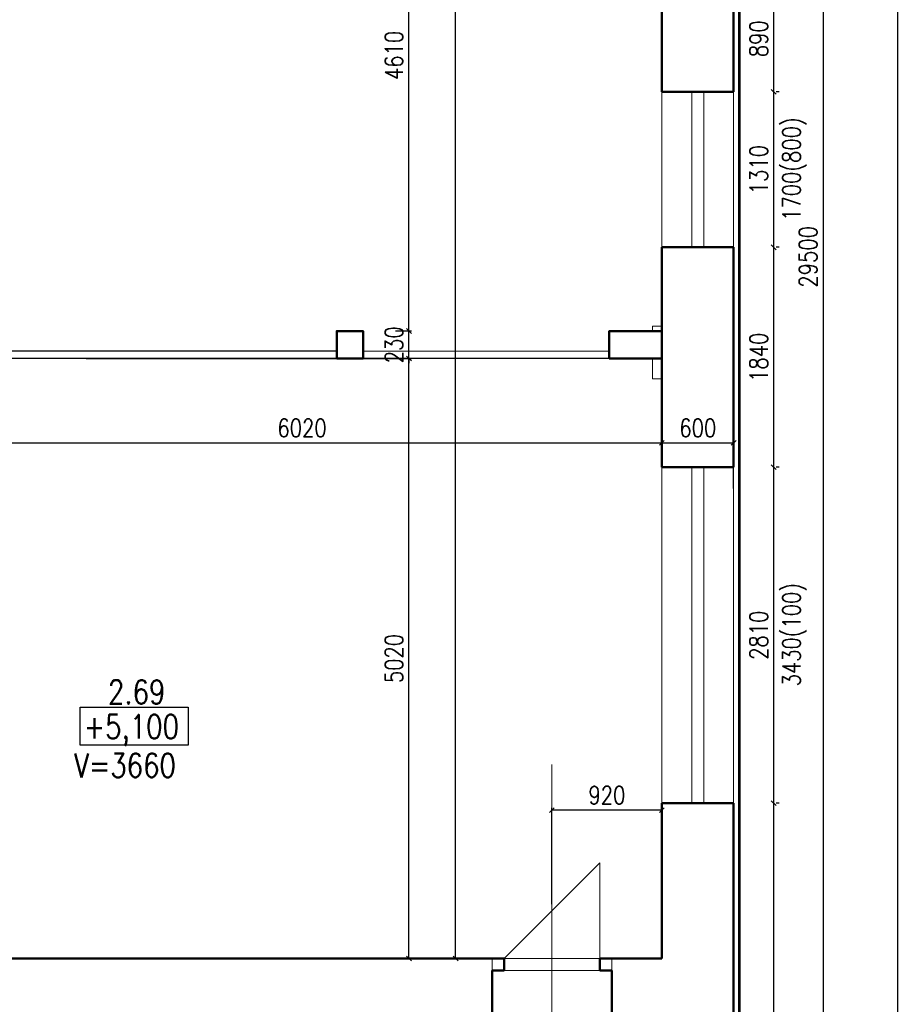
# Model space of a CAD drawing. Header units: millimetres. Extents: x -238874 to 551972, y -298952 to 658415.
# Tile 244 of 256: x 77126 to 84492, y 176058 to 184295. Entities that reach past the tile are written whole.
import ezdxf

# ---------------------------------------------------------------- set-up
doc = ezdxf.new("R2010")
doc.units = ezdxf.units.MM
doc.header["$LTSCALE"] = 20
for name, color, linetype in [('ALP', 141, 'Continuous'), ('CZ', 255, 'Continuous'), ('KOTY', 8, 'Continuous')]:
    doc.layers.add(name, color=color, linetype=linetype)
doc.layers.add('CKNETISK', color=116, linetype='Continuous', lineweight=18, plot=False)
doc.layers.add('NOSNÉ', color=8, linetype='Continuous', lineweight=50)
doc.layers.add('PRUCHODY', color=7, linetype='Continuous', lineweight=18)
doc.styles.add('SIMPLEX', font='SIMPLEX.shx', dxfattribs={"width": 0.8, "bigfont": 'CAD13.shx'})
doc.styles.get("Standard").update_dxf_attribs({"font": 'simplex.shx', "width": 0.8})
doc.dimstyles.new('CKA', dxfattribs={"dimtxt": 200, "dimasz": 40, "dimexe": 20, "dimexo": 0.2, "dimgap": 50, "dimtad": 1, "dimdec": 0, "dimrnd": 1, "dimzin": 0, "dimdsep": 46, "dimtxsty": 'Standard', "dimblk1": 'OBLIQUE', "dimblk2": 'OBLIQUE', "dimsah": 1, "dimcen": 0.09, "dimclrd": 253, "dimclre": 253, "dimclrt": 253, "dimadec": 0, "dimazin": 0, "dimtfac": 1, "dimtdec": 0, "dimtix": 1, "dimtmove": 2, "dimatfit": 3, "dimfxl": 1, "dimtolj": 1, "dimtzin": 0, "dimarcsym": 0})

# ---------------------------------------------------------------- blocks, each defined once
blk = doc.blocks.new('_OBLIQUE')
at = {"color": 0, "linetype": 'ByBlock'}
blk.add_line((-0.5, -0.5), (0.5, 0.5), dxfattribs=at)
blk = doc.blocks.new('*D1675')
at = {"layer": 'DEFPOINTS', "color": 0, "transparency": 16777216}
for p in [(83098, 216890.9), (84471.9, 216890.9), (83098, 167560.9)]:
    blk.add_point(p, dxfattribs=at)
at = {"layer": 'KOTY', "lineweight": -2, "transparency": 16777216}
for p, q in [((83478.7, 216890.9), (84491.9, 216890.9)), ((84471.9, 167560.9), (84471.9, 216890.9))]:
    blk.add_line(p, q, dxfattribs=at)
at = {"layer": 'KOTY', "lineweight": -2, "transparency": 16777216, "xscale": 40, "yscale": 40, "zscale": 40}
for p, rotation in [((84471.9, 216890.9), 90), ((84471.9, 167560.9), 270)]:
    blk.add_blockref('_OBLIQUE', p, dxfattribs=dict(at, rotation=rotation))
at = {"layer": 'KOTY', "transparency": 16777216, "insert": (84346.9, 192225.9), "char_height": 150, "attachment_point": 5, "rotation": 90, "style": 'SIMPLEX'}
blk.add_mtext('\\A1;49330', dxfattribs=at)
blk = doc.blocks.new('*D2052')
at = {"layer": 'DEFPOINTS', "color": 0, "transparency": 16777216}
for p in [(79888, 186300.9), (80382.3, 186300.9), (79888, 181690.9)]:
    blk.add_point(p, dxfattribs=at)
at = {"layer": 'KOTY', "lineweight": -2, "transparency": 16777216}
for p, q in [((80268.7, 186300.9), (80402.3, 186300.9)), ((80382.3, 181690.9), (80382.3, 186300.9))]:
    blk.add_line(p, q, dxfattribs=at)
at = {"layer": 'KOTY', "lineweight": -2, "transparency": 16777216, "xscale": 40, "yscale": 40, "zscale": 40}
for p, rotation in [((80382.3, 186300.9), 90), ((80382.3, 181690.9), 270)]:
    blk.add_blockref('_OBLIQUE', p, dxfattribs=dict(at, rotation=rotation))
at = {"layer": 'KOTY', "transparency": 16777216, "insert": (80257.3, 183995.9), "char_height": 150, "attachment_point": 5, "rotation": 90, "style": 'SIMPLEX'}
blk.add_mtext('\\A1;4610', dxfattribs=at)
blk = doc.blocks.new('*D2053')
at = {"layer": 'DEFPOINTS', "color": 0, "transparency": 16777216}
for p in [(80382.3, 196360.9), (80772.9, 196360.9), (80382.3, 176440.9)]:
    blk.add_point(p, dxfattribs=at)
at = {"layer": 'KOTY', "lineweight": -2, "transparency": 16777216}
for p, q in [((80763, 196360.9), (80792.9, 196360.9)), ((80772.9, 176440.9), (80772.9, 196360.9))]:
    blk.add_line(p, q, dxfattribs=at)
at = {"layer": 'KOTY', "lineweight": -2, "transparency": 16777216, "xscale": 40, "yscale": 40, "zscale": 40}
for p, rotation in [((80772.9, 196360.9), 90), ((80772.9, 176440.9), 270)]:
    blk.add_blockref('_OBLIQUE', p, dxfattribs=dict(at, rotation=rotation))
at = {"layer": 'KOTY', "transparency": 16777216, "insert": (80647.9, 186400.9), "char_height": 150, "attachment_point": 5, "rotation": 90, "style": 'SIMPLEX'}
blk.add_mtext('\\A1;19920', dxfattribs=at)
blk = doc.blocks.new('*D2055')
at = {"layer": 'DEFPOINTS', "color": 0, "transparency": 16777216}
for p in [(83098, 197060.9), (83098, 167560.9), (83845.5, 167560.9)]:
    blk.add_point(p, dxfattribs=at)
at = {"layer": 'KOTY', "lineweight": -2, "transparency": 16777216}
for p, q in [((83845.5, 197060.9), (83845.5, 167560.9)), ((83478.7, 167560.9), (83865.5, 167560.9))]:
    blk.add_line(p, q, dxfattribs=at)
at = {"layer": 'KOTY', "lineweight": -2, "transparency": 16777216, "xscale": 40, "yscale": 40, "zscale": 40}
for p, rotation in [((83845.5, 197060.9), 90), ((83845.5, 167560.9), 270)]:
    blk.add_blockref('_OBLIQUE', p, dxfattribs=dict(at, rotation=rotation))
at = {"layer": 'KOTY', "transparency": 16777216, "insert": (83720.5, 182310.9), "char_height": 150, "attachment_point": 5, "rotation": 90, "style": 'SIMPLEX'}
blk.add_mtext('\\A1;29500', dxfattribs=at)
blk = doc.blocks.new('*D2163')
at = {"layer": 'DEFPOINTS', "color": 0, "transparency": 16777216}
for p in [(83098, 177740.9), (83432.8, 177740.9), (82848, 172610.9)]:
    blk.add_point(p, dxfattribs=at)
at = {"layer": 'KOTY', "lineweight": -2, "transparency": 16777216}
for p, q in [((83432.8, 172610.9), (83432.8, 177740.9)), ((83478.7, 177740.9), (83452.8, 177740.9))]:
    blk.add_line(p, q, dxfattribs=at)
at = {"layer": 'KOTY', "lineweight": -2, "transparency": 16777216, "xscale": 40, "yscale": 40, "zscale": 40}
for p, rotation in [((83432.8, 177740.9), 90), ((83432.8, 172610.9), 270)]:
    blk.add_blockref('_OBLIQUE', p, dxfattribs=dict(at, rotation=rotation))
at = {"layer": 'KOTY', "transparency": 16777216, "insert": (83307.8, 175175.9), "char_height": 150, "attachment_point": 5, "rotation": 90, "style": 'SIMPLEX'}
blk.add_mtext('\\A1;5130', dxfattribs=at)
blk = doc.blocks.new('*D2178')
at = {"layer": 'DEFPOINTS', "color": 0, "transparency": 16777216}
for p in [(82498, 180755), (83098, 180755), (83098, 180755)]:
    blk.add_point(p, dxfattribs=at)
at = {"layer": 'KOTY', "lineweight": -2, "transparency": 16777216}
for p, q in [((82498, 180755), (83098, 180755)), ((83098, 180374.2), (83098, 180735))]:
    blk.add_line(p, q, dxfattribs=at)
at = {"layer": 'KOTY', "lineweight": -2, "transparency": 16777216, "xscale": 40, "yscale": 40, "zscale": 40, "rotation": 180}
blk.add_blockref('_OBLIQUE', (82498, 180755), dxfattribs=at)
at = {"layer": 'KOTY', "lineweight": -2, "transparency": 16777216, "xscale": 40, "yscale": 40, "zscale": 40}
blk.add_blockref('_OBLIQUE', (83098, 180755), dxfattribs=at)
at = {"layer": 'KOTY', "transparency": 16777216, "insert": (82798, 180880), "char_height": 150, "attachment_point": 5, "style": 'SIMPLEX'}
blk.add_mtext('\\A1;600', dxfattribs=at)
blk = doc.blocks.new('*D2179')
at = {"layer": 'DEFPOINTS', "color": 0, "transparency": 16777216}
for p in [(77303, 181460.9), (80382.3, 181460.9), (77303, 176440.9)]:
    blk.add_point(p, dxfattribs=at)
at = {"layer": 'KOTY', "lineweight": -2, "transparency": 16777216}
for p, q in [((77683.7, 181460.9), (80402.3, 181460.9)), ((80382.3, 176440.9), (80382.3, 181460.9))]:
    blk.add_line(p, q, dxfattribs=at)
at = {"layer": 'KOTY', "lineweight": -2, "transparency": 16777216, "xscale": 40, "yscale": 40, "zscale": 40}
for p, rotation in [((80382.3, 181460.9), 90), ((80382.3, 176440.9), 270)]:
    blk.add_blockref('_OBLIQUE', p, dxfattribs=dict(at, rotation=rotation))
at = {"layer": 'KOTY', "transparency": 16777216, "insert": (80257.3, 178950.9), "char_height": 150, "attachment_point": 5, "rotation": 90, "style": 'SIMPLEX'}
blk.add_mtext('\\A1;5020', dxfattribs=at)
blk = doc.blocks.new('*D2183')
at = {"layer": 'DEFPOINTS', "color": 0, "transparency": 16777216}
for p in [(81578, 177682.6), (81578, 176514), (82498, 176514)]:
    blk.add_point(p, dxfattribs=at)
at = {"layer": 'KOTY', "lineweight": -2, "transparency": 16777216}
for p, q in [((81578, 176894.8), (81578, 177702.6)), ((82498, 177682.6), (81578, 177682.6))]:
    blk.add_line(p, q, dxfattribs=at)
at = {"layer": 'KOTY', "lineweight": -2, "transparency": 16777216, "xscale": 40, "yscale": 40, "zscale": 40, "rotation": 180}
blk.add_blockref('_OBLIQUE', (81578, 177682.6), dxfattribs=at)
at = {"layer": 'KOTY', "lineweight": -2, "transparency": 16777216, "xscale": 40, "yscale": 40, "zscale": 40}
blk.add_blockref('_OBLIQUE', (82498, 177682.6), dxfattribs=at)
at = {"layer": 'KOTY', "transparency": 16777216, "insert": (82038, 177807.6), "char_height": 150, "attachment_point": 5, "style": 'SIMPLEX'}
blk.add_mtext('\\A1;920', dxfattribs=at)
blk = doc.blocks.new('*D2193')
at = {"layer": 'DEFPOINTS', "color": 0, "transparency": 16777216}
for p in [(76478, 180755), (82498, 180755), (82498, 180755)]:
    blk.add_point(p, dxfattribs=at)
at = {"layer": 'KOTY', "lineweight": -2, "transparency": 16777216}
for p, q in [((82498, 181135.7), (82498, 180775)), ((76478, 180755), (82498, 180755))]:
    blk.add_line(p, q, dxfattribs=at)
at = {"layer": 'KOTY', "lineweight": -2, "transparency": 16777216, "xscale": 40, "yscale": 40, "zscale": 40, "rotation": 180}
blk.add_blockref('_OBLIQUE', (76478, 180755), dxfattribs=at)
at = {"layer": 'KOTY', "lineweight": -2, "transparency": 16777216, "xscale": 40, "yscale": 40, "zscale": 40}
blk.add_blockref('_OBLIQUE', (82498, 180755), dxfattribs=at)
at = {"layer": 'KOTY', "transparency": 16777216, "insert": (79488, 180880), "char_height": 150, "attachment_point": 5, "style": 'SIMPLEX'}
blk.add_mtext('\\A1;6020', dxfattribs=at)
blk = doc.blocks.new('*D2194')
at = {"layer": 'DEFPOINTS', "color": 0, "transparency": 16777216}
for p in [(79888, 181690.9), (80382.3, 181690.9), (77303, 181460.9)]:
    blk.add_point(p, dxfattribs=at)
at = {"layer": 'KOTY', "lineweight": -2, "transparency": 16777216}
for p, q in [((80382.3, 181690.9), (80382.3, 181730.9)), ((80268.7, 181690.9), (80402.3, 181690.9)), ((80382.3, 181460.9), (80382.3, 181690.9)), ((80382.3, 181460.9), (80382.3, 181420.9))]:
    blk.add_line(p, q, dxfattribs=at)
at = {"layer": 'KOTY', "lineweight": -2, "transparency": 16777216, "xscale": 40, "yscale": 40, "zscale": 40}
for p, rotation in [((80382.3, 181690.9), 270), ((80382.3, 181460.9), 90)]:
    blk.add_blockref('_OBLIQUE', p, dxfattribs=dict(at, rotation=rotation))
at = {"layer": 'KOTY', "transparency": 16777216, "insert": (80257.3, 181575.9), "char_height": 150, "attachment_point": 5, "rotation": 90, "style": 'SIMPLEX'}
blk.add_mtext('\\A1;230', dxfattribs=at)
blk = doc.blocks.new('*D2200')
at = {"layer": 'DEFPOINTS', "color": 0, "transparency": 16777216}
for p in [(83098, 180550.9), (83432.8, 180550.9), (83098, 177740.9)]:
    blk.add_point(p, dxfattribs=at)
at = {"layer": 'KOTY', "lineweight": -2, "transparency": 16777216}
for p, q in [((83432.8, 177740.9), (83432.8, 180550.9)), ((83478.7, 180550.9), (83452.8, 180550.9))]:
    blk.add_line(p, q, dxfattribs=at)
at = {"layer": 'KOTY', "lineweight": -2, "transparency": 16777216, "xscale": 40, "yscale": 40, "zscale": 40}
for p, rotation in [((83432.8, 180550.9), 90), ((83432.8, 177740.9), 270)]:
    blk.add_blockref('_OBLIQUE', p, dxfattribs=dict(at, rotation=rotation))
at = {"layer": 'KOTY', "transparency": 16777216, "insert": (83307.8, 179145.9), "char_height": 150, "attachment_point": 5, "rotation": 90, "style": 'SIMPLEX'}
blk.add_mtext('\\A1;2810', dxfattribs=at)
blk = doc.blocks.new('*D2201')
at = {"layer": 'DEFPOINTS', "color": 0, "transparency": 16777216}
for p in [(83098, 182390.9), (83432.8, 182390.9), (83098, 180550.9)]:
    blk.add_point(p, dxfattribs=at)
at = {"layer": 'KOTY', "lineweight": -2, "transparency": 16777216}
for p, q in [((83432.8, 180550.9), (83432.8, 182390.9)), ((83478.7, 182390.9), (83452.8, 182390.9))]:
    blk.add_line(p, q, dxfattribs=at)
at = {"layer": 'KOTY', "lineweight": -2, "transparency": 16777216, "xscale": 40, "yscale": 40, "zscale": 40}
for p, rotation in [((83432.8, 182390.9), 90), ((83432.8, 180550.9), 270)]:
    blk.add_blockref('_OBLIQUE', p, dxfattribs=dict(at, rotation=rotation))
at = {"layer": 'KOTY', "transparency": 16777216, "insert": (83307.8, 181470.9), "char_height": 150, "attachment_point": 5, "rotation": 90, "style": 'SIMPLEX'}
blk.add_mtext('\\A1;1840', dxfattribs=at)
blk = doc.blocks.new('*D2202')
at = {"layer": 'DEFPOINTS', "color": 0, "transparency": 16777216}
for p in [(83098, 183690.9), (83432.8, 183690.9), (83098, 182390.9)]:
    blk.add_point(p, dxfattribs=at)
at = {"layer": 'KOTY', "lineweight": -2, "transparency": 16777216}
for p, q in [((83432.8, 182390.9), (83432.8, 183690.9)), ((83478.7, 183690.9), (83452.8, 183690.9))]:
    blk.add_line(p, q, dxfattribs=at)
at = {"layer": 'KOTY', "lineweight": -2, "transparency": 16777216, "xscale": 40, "yscale": 40, "zscale": 40}
for p, rotation in [((83432.8, 183690.9), 90), ((83432.8, 182390.9), 270)]:
    blk.add_blockref('_OBLIQUE', p, dxfattribs=dict(at, rotation=rotation))
at = {"layer": 'KOTY', "transparency": 16777216, "insert": (83307.8, 183040.9), "char_height": 150, "attachment_point": 5, "rotation": 90, "style": 'SIMPLEX'}
blk.add_mtext('\\A1;1310', dxfattribs=at)
blk = doc.blocks.new('*D2203')
at = {"layer": 'DEFPOINTS', "color": 0, "transparency": 16777216}
for p in [(83098, 184580.9), (83432.8, 184580.9), (83098, 183690.9)]:
    blk.add_point(p, dxfattribs=at)
at = {"layer": 'KOTY', "lineweight": -2, "transparency": 16777216}
for p, q in [((83432.8, 183690.9), (83432.8, 184580.9)), ((83478.7, 184580.9), (83452.8, 184580.9))]:
    blk.add_line(p, q, dxfattribs=at)
at = {"layer": 'KOTY', "lineweight": -2, "transparency": 16777216, "xscale": 40, "yscale": 40, "zscale": 40}
for p, rotation in [((83432.8, 184580.9), 90), ((83432.8, 183690.9), 270)]:
    blk.add_blockref('_OBLIQUE', p, dxfattribs=dict(at, rotation=rotation))
at = {"layer": 'KOTY', "transparency": 16777216, "insert": (83307.8, 184135.9), "char_height": 150, "attachment_point": 5, "rotation": 90, "style": 'SIMPLEX'}
blk.add_mtext('\\A1;890', dxfattribs=at)

msp = doc.modelspace()

# ---------------------------------------------------------------- linework, layer by layer
at = {"layer": 'ALP'}
for p, q in [((82057.962, 181460.863), (76487.962, 181460.863)), ((82057.962, 181460.863), (76487.962, 181460.863)), ((79777.962, 181520.863), (76597.962, 181520.863)), ((79777.962, 181520.863), (76597.962, 181520.863))]:
    msp.add_line(p, q, dxfattribs=at)
at = {"layer": 'CKNETISK', "lineweight": 53}
msp.add_line((83147.962, -240764.395), (83147.962, 658415.336), dxfattribs=at)
at = {"layer": 'CZ', "color": 7}
msp.add_lwpolyline([(77632.272, 178543.31), (78536.898, 178543.31), (78536.898, 178227.373), (77632.272, 178227.373)], close=True, dxfattribs=at)
at = {"layer": 'NOSNÉ'}
for p, q in [((82497.962, 183690.863), (82497.962, 184580.863)), ((83097.962, 183690.863), (83097.962, 184580.863)), ((82497.962, 183690.863), (83097.962, 183690.863)), ((82497.962, 182390.863), (83097.962, 182390.863)), ((82497.962, 180550.863), (82497.962, 182390.863)), ((83097.962, 180550.863), (83097.962, 182390.863)), ((82497.962, 180550.863), (83097.962, 180550.863)), ((82497.962, 177740.863), (83097.962, 177740.863)), ((82497.962, 176440.863), (82497.962, 177740.863)), ((83097.962, 172610.863), (83097.962, 177740.863)), ((73427.962, 176440.863), (81177.962, 176440.863)), ((81177.962, 176340.863), (81177.962, 176440.863)), ((81977.962, 176440.863), (82497.962, 176440.863)), ((81977.962, 176340.863), (81977.962, 176440.863)), ((81077.962, 176340.863), (81177.962, 176340.863)), ((81077.962, 175750.863), (81077.962, 176340.863)), ((81977.962, 176340.863), (82077.962, 176340.863)), ((82077.962, 176340.863), (82077.962, 175750.863))]:
    msp.add_line(p, q, dxfattribs=at)
for points in [[(79777.962, 181460.863), (79997.962, 181460.863), (79997.962, 181690.863), (79777.962, 181690.863)], [(82497.962, 181690.863), (82057.962, 181690.863), (82057.962, 181460.863), (82497.962, 181460.863)]]:
    msp.add_lwpolyline(points, close=True, dxfattribs=at)
at = {"layer": 'PRUCHODY'}
for p, q in [((82497.962, 182390.863), (82497.962, 183690.863)), ((82747.962, 182390.863), (82747.962, 183690.863)), ((82847.962, 182390.863), (82847.962, 183690.863)), ((83097.962, 183690.863), (83097.962, 182390.863)), ((82057.962, 181520.863), (79997.962, 181520.863)), ((82497.962, 177740.863), (82497.962, 180550.863)), ((82747.962, 177740.863), (82747.962, 180550.863)), ((82847.962, 177740.863), (82847.962, 180550.863)), ((83097.962, 180550.863), (83097.962, 177740.863)), ((81577.962, 175665.03), (81577.962, 178065.831)), ((81177.962, 176440.863), (81977.962, 177240.863)), ((81977.962, 177240.863), (81977.962, 176440.863)), ((81977.962, 177240.863), (81977.962, 176440.863)), ((81077.962, 176340.863), (81077.962, 176440.863)), ((81177.962, 176440.863), (81977.962, 176440.863)), ((82077.962, 176340.863), (82077.962, 176440.863)), ((81977.962, 176340.863), (81177.962, 176340.863))]:
    msp.add_line(p, q, dxfattribs=at)
for points in [[(82497.962, 181730.863), (82417.962, 181730.863), (82417.962, 181690.863), (82497.962, 181690.863)], [(82497.962, 181460.863), (82417.962, 181460.863), (82417.962, 181290.863), (82497.962, 181290.863)]]:
    msp.add_lwpolyline(points, close=True, dxfattribs=at)

# ---------------------------------------------------------------- texts
at = {"layer": 'CZ', "color": 7, "char_height": 200, "width": 1830.1, "attachment_point": 1}
for s, insert in [('2.69', (77865.059, 178771.097)), ('+5,100', (77663.107, 178481.488)), ('V=3660', (77582.472, 178156.775))]:
    msp.add_mtext(s, dxfattribs=dict(at, insert=insert))
at = {"layer": 'KOTY', "char_height": 150, "attachment_point": 5, "rotation": 90, "style": 'SIMPLEX'}
for s, insert in [('1700(800)', (83606.764, 183044.844)), ('3430(100)', (83606.764, 179149.844))]:
    msp.add_mtext(s, dxfattribs=dict(at, insert=insert))

# ---------------------------------------------------------------- dimensions: what is measured, and where the dimension line sits
at = {"layer": 'KOTY'}
for base, p1, p2, angle, text, picture, middle in [((84471.895, 216890.863), (83097.962, 167560.863), (83097.962, 216890.863), 270, '49330', '*D1675', (84346.895, 192225.863)), ((83845.499, 167560.863), (83097.962, 197060.863), (83097.962, 167560.863), 270, '29500', '*D2055', (83720.499, 182310.863)), ((80772.892, 196360.863), (80382.264, 176440.863), (80382.264, 196360.863), 270, '19920', '*D2053', (80647.892, 186400.863)), ((80382.264, 186300.863), (79887.962, 181690.863), (79887.962, 186300.863), 270, '4610', '*D2052', (80257.264, 183995.863)), ((83432.768, 184580.863), (83097.962, 183690.863), (83097.962, 184580.863), 270, '890', '*D2203', (83307.768, 184135.863)), ((83432.768, 183690.863), (83097.962, 182390.863), (83097.962, 183690.863), 270, '1310', '*D2202', (83307.768, 183040.863)), ((83432.768, 182390.863), (83097.962, 180550.863), (83097.962, 182390.863), 270, '1840', '*D2201', (83307.768, 181470.863)), ((80382.264, 181690.863), (77302.962, 181460.863), (79887.962, 181690.863), 270, '230', '*D2194', (80257.264, 181575.863)), ((80382.264, 181460.863), (77302.962, 176440.863), (77302.962, 181460.863), 270, '5020', '*D2179', (80257.264, 178950.863)), ((82497.962, 180754.97), (76477.962, 180754.97), (82497.962, 180754.97), 180, '6020', '*D2193', (79487.962, 180879.97)), ((83097.962, 180754.97), (82497.962, 180754.97), (83097.962, 180754.97), 180, '600', '*D2178', (82797.962, 180879.97)), ((83432.768, 180550.863), (83097.962, 177740.863), (83097.962, 180550.863), 270, '2810', '*D2200', (83307.768, 179145.863)), ((83432.768, 177740.863), (82847.962, 172610.863), (83097.962, 177740.863), 270, '5130', '*D2163', (83307.768, 175175.863))]:
    dim = msp.add_linear_dim(base=base, p1=p1, p2=p2, angle=angle, text=text, dimstyle='CKA', override={"dimtxt": 150, "dimexo": 380.774374, "dimtxsty": 'SIMPLEX', "dimse1": 1, "dimclrd": 256, "dimclre": 256, "dimclrt": 256}, dxfattribs=at)
    dim.commit()
    dim.dimension.update_dxf_attribs({"geometry": picture, "text_midpoint": middle})
dim = msp.add_linear_dim(base=(81577.962, 177682.566), p1=(82497.962, 176513.991), p2=(81577.962, 176513.991), text='920', dimstyle='CKA', override={"dimtxt": 150, "dimexo": 380.774374, "dimtxsty": 'SIMPLEX', "dimse1": 1, "dimclrd": 256, "dimclre": 256, "dimclrt": 256}, dxfattribs=at)
dim.commit()
dim.dimension.update_dxf_attribs({"geometry": '*D2183', "text_midpoint": (82037.962, 177807.566)})

doc.saveas('drawing.dxf')
